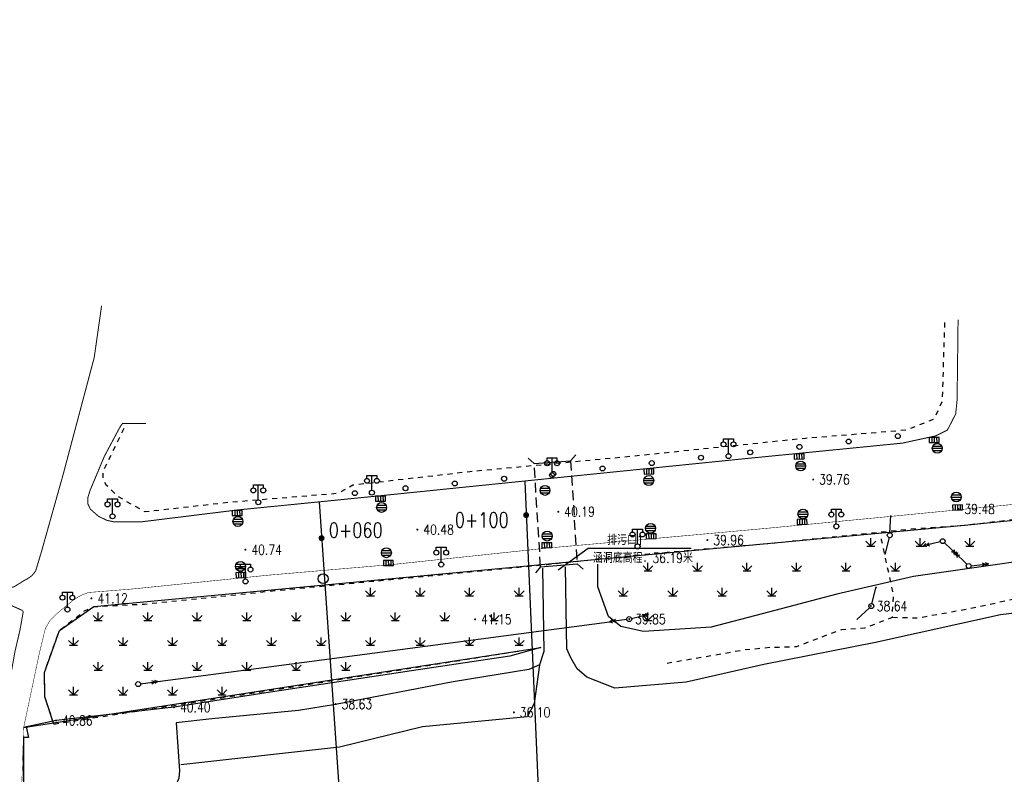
# Model space of a CAD drawing. Extents: x 39508475 to 39522402, y 3783947 to 3795549.
# Tile 14 of 256: x 39509107 to 39509306, y 3794280 to 3794433. Entities that reach past the tile are written whole.
import ezdxf
from ezdxf.enums import TextEntityAlignment as Align

# ---------------------------------------------------------------- set-up
doc = ezdxf.new("R2010")
doc.units = 0
for name, pattern in [('X3', [5, 4, -1]), ('X5', [3, 2, -1]), ('X6', [2, 1, -1])]:
    doc.linetypes.add(name, pattern=pattern)
doc.layers.get('0').update_dxf_attribs({"linetype": 'CONTINUOUS'})
for name, color, linetype in [('COMPONENT', 7, 'CONTINUOUS'), ('DLDW', 14, 'CONTINUOUS'), ('DLSS', 4, 'CONTINUOUS'), ('DMTZ', 3, 'CONTINUOUS'), ('GCD', 1, 'CONTINUOUS'), ('GXYZ', 2, 'CONTINUOUS'), ('SXSS', 5, 'CONTINUOUS'), ('ZBTZ', 3, 'CONTINUOUS'), ('断面线', 2, 'CONTINUOUS')]:
    doc.layers.add(name, color=color, linetype=linetype)
doc.layers.add('管理边界', color=1, linetype='CONTINUOUS', lineweight=30)
doc.styles.add('HZ', font='rs', dxfattribs={"width": 0.8, "bigfont": 'hztxt'})
doc.linetypes.add('10411', pattern='A,2,[150,AAA.SHX,S=1,R=0,X=0,Y=1],2,[151,AAA.SHX,S=1,R=0,X=0,Y=3],1e-11', length=4)
doc.linetypes.add('10412', pattern='A,2,[158,AAA.SHX,S=1,R=0,X=0,Y=0],2,[151,AAA.SHX,S=1,R=0,X=0,Y=3],1e-12', length=4)
doc.linetypes.add('10422', pattern='A,2,[150,AAA.SHX,S=1,R=0,X=0,Y=1],2,[177,AAA.SHX,S=1,R=0,X=0,Y=0.8],1e-09', length=4)

# ---------------------------------------------------------------- blocks, each defined once
blk = doc.blocks.new('gc097')
for p, q in [((-1, 2.9), (-1, 3.5)), ((-1, 3.5), (1, 3.5)), ((0, 0.5), (0, 3.5)), ((1, 3.5), (1, 2.9))]:
    blk.add_line(p, q)
for centre in [(-1, 2.4), (1, 2.4), (0, 0)]:
    blk.add_circle(centre, 0.5)
blk = doc.blocks.new('gc124')
for p, q in [((-1, 1), (0, 0)), ((-0.8, 0), (0.8, 0)), ((0, 0), (0, 1.6)), ((0, 0), (1, 1))]:
    blk.add_line(p, q)
blk = doc.blocks.new('gc170')
at = {"linetype": 'Continuous'}
blk.add_circle((0, 0), 0.5, dxfattribs=at)
blk = doc.blocks.new('gcbj0104')
for p, q in [((-0.5, 0.5), (-0.5, -0.5)), ((0, 0.5), (0, -0.5)), ((0.5, 0.5), (0.5, -0.5))]:
    blk.add_line(p, q)
blk.add_lwpolyline([(-1, 0.5), (-1, -0.5), (1, -0.5), (1, 0.5)], close=True)
blk = doc.blocks.new('gcbj0103')
for p, q in [((-1, 0), (1, 0)), ((-0.9, 0.43), (0.9, 0.43)), ((-0.88, -0.47), (0.88, -0.47))]:
    blk.add_line(p, q)
blk.add_circle((0, 0), 1)
blk = doc.blocks.new('gc013c')
at = {"linetype": 'Continuous'}
blk.add_line((0.5, 0), (4, 0), dxfattribs=at)
at = {"linetype": 'Continuous', "const_width": 0.15, "flags": 128}
blk.add_lwpolyline([(3.775, 0, 1), (3.925, 0, 1)], format="xyb", close=True, dxfattribs=at)
blk = doc.blocks.new('gc013a')
at = {"linetype": 'Continuous'}
blk.add_line((0.5, 0), (4, 0), dxfattribs=at)
at = {"linetype": 'Continuous', "flags": 128}
for points in [[(2.77, 0.35), (3.38, 0), (2.77, -0.35)], [(3.39, 0.35), (4, 0), (3.39, -0.35)]]:
    blk.add_lwpolyline(points, dxfattribs=at)
blk = doc.blocks.new('gc200')
at = {"const_width": 0.2}
blk.add_lwpolyline([(-0.1, 0, 1), (0.1, 0, 1)], format="xyb", close=True, dxfattribs=at)

msp = doc.modelspace()

# ---------------------------------------------------------------- linework, layer by layer
at = {"color": 6, "linetype": 'Continuous'}
for p, q in [((39509215.95223, 3794321.49104), (39509221.96127, 3794325.89069)), ((39509221.96127, 3794325.89069), (39509242.81127, 3794325.89069))]:
    msp.add_line(p, q, dxfattribs=at)
at = {"layer": 'DLSS', "linetype": 'Continuous'}
for p, q in [((39509218.43901, 3794343.52308), (39509219.4977, 3794344.72274)), ((39509211.0718, 3794342.96203), (39509209.87214, 3794344.02071)), ((39509211.0718, 3794342.96203), (39509218.43901, 3794343.52308)), ((39509212.37393, 3794322.1023), (39509211.31524, 3794320.90264)), ((39509212.37393, 3794322.1023), (39509219.74114, 3794322.66336)), ((39509219.74114, 3794322.66336), (39509220.9408, 3794321.60467))]:
    msp.add_line(p, q, dxfattribs=at)
at = {"layer": 'DLSS', "linetype": 'X5'}
for p, q in [((39509212.37393, 3794322.1023), (39509211.0718, 3794342.96203)), ((39509218.43901, 3794343.52308), (39509219.74114, 3794322.66336))]:
    msp.add_line(p, q, dxfattribs=at)
at = {"layer": 'DLSS', "linetype": 'X6', "flags": 128}
for points in [[(39509114.05604, 3794290.33142), (39509112.24991, 3794295.83282), (39509112.1639, 3794300.73249), (39509115.17413, 3794309.24247), (39509120.24853, 3794313.1966), (39509122.14067, 3794314.05619), (39509132.37548, 3794314.57195), (39509159.20957, 3794317.32265), (39509189.76964, 3794320.25811), (39509213.70529, 3794322.58523), (39509234.28659, 3794324.74112), (39509259.26076, 3794326.89452), (39509287.06643, 3794329.74057), (39509297.9893, 3794330.5142), (39509318.14864, 3794332.83689), (39509350.33947, 3794335.93364), (39509384.6139, 3794339.4617), (39509418.97552, 3794342.56176), (39509445.91722, 3794344.97718), (39509470.5421, 3794347.30181), (39509492.58016, 3794349.62934), (39509517.37924, 3794352.03979), (39509558.77979, 3794355.99696), (39509584.87378, 3794358.92856), (39509614.7487, 3794361.76811), (39509642.81294, 3794364.61154), (39509666.41218, 3794366.84787), (39509694.74334, 3794369.51619), (39509724.44053, 3794372.26882), (39509742.43872, 3794374.16158), (39509776.0113, 3794377.43301), (39509804.43055, 3794380.3613), (39509828.79315, 3794382.59707), (39509851.696, 3794385.09155), (39509877.43497, 3794387.84556), (39509900.33763, 3794389.82496), (39509921.34805, 3794391.97878), (39509959.05459, 3794395.24647), (39509980.92335, 3794397.65886), (39510005.89307, 3794399.55024), (39510029.41212, 3794402.38952), (39510053.15906, 3794405.4893), (39510069.35519, 3794406.69536), (39510090.36007, 3794409.01888), (39510110.3385, 3794410.91413), (39510135.56217, 3794412.97921), (39510165.00206, 3794416.59047), (39510179.4688, 3794417.53933), (39510201.93835, 3794419.94799), (39510211.67389, 3794420.80772), (39510215.28617, 3794420.89368), (39510220.36058, 3794420.37792), (39510227.77585, 3794419.60457), (39510232.50622, 3794419.60457), (39510243.70161, 3794420.46223), (39510264.36074, 3794422.52635), (39510286.39943, 3794424.59158), (39510302.15519, 3794426.0551), (39510313.01318, 3794427.00383), (39510323.16198, 3794427.00383), (39510342.10988, 3794427.0902), (39510358.12292, 3794427.17643), (39510367.75567, 3794426.74664), (39510386.3599, 3794427.26267), (39510401.78143, 3794427.2635), (39510407.8019, 3794427.60733), (39510414.08038, 3794428.38097), (39510433.28412, 3794430.18625), (39510439.13257, 3794430.87392), (39510443.34691, 3794430.87392), (39510457.30994, 3794430.87531), (39510482.53471, 3794430.96168), (39510508.18649, 3794431.04736), (39510540.1194, 3794431.04736), (39510559.07547, 3794431.21927), (39510589.8041, 3794430.87571), (39510611.59039, 3794430.87599), (39510628.72725, 3794430.87641), (39510644.67099, 3794431.04763), (39510675.80541, 3794430.78975), (39510703.7148, 3794430.79597), (39510735.4826, 3794431.31173), (39510766.13777, 3794431.39644), (39510796.52455, 3794431.31103), (39510821.50199, 3794431.13952), (39510841.64608, 3794431.39754), (39510865.15551, 3794431.22562), (39510898.04013, 3794431.31144), (39510898.81418, 3794431.99911), (39510923.00767, 3794432.17158), (39510942.55698, 3794431.9137), (39510961.06739, 3794431.9137), (39510991.10671, 3794431.91315), (39511011.9482, 3794432.17075), (39511037.77999, 3794432.34239), (39511063.17658, 3794432.60055), (39511081.10047, 3794432.08479), (39511081.87453, 3794431.31116), (39511101.8427, 3794431.39657), (39511117.7731, 3794431.73943), (39511141.57872, 3794431.77863), (39511222.30607, 3794431.78591), (39511249.35029, 3794431.95585), (39511271.48104, 3794431.95612), (39511288.07744, 3794431.95612), (39511301.68013, 3794431.10642), (39511317.01132, 3794429.57492), (39511319.64684, 3794429.48994), (39511338.71295, 3794426.34277), (39511352.83597, 3794422.76789), (39511369.52188, 3794418.934), (39511394.79447, 3794411.36743), (39511418.11984, 3794403.95633), (39511445.34414, 3794394.85157), (39511474.10351, 3794385.66567), (39511495.04762, 3794379.36546), (39511537.59183, 3794365.75798), (39511568.74567, 3794355.97838), (39511603.81306, 3794344.91644), (39511623.30407, 3794339.20992), (39511650.62245, 3794329.8482), (39511658.18894, 3794327.72395), (39511661.92968, 3794327.0442), (39511677.85959, 3794323.80646), (39511701.0162, 3794320.1447), (39511713.00356, 3794318.70021), (39511726.43622, 3794318.19038), (39511738.20057, 3794318.6151), (39511757.28112, 3794319.54676), (39511766.20789, 3794320.39647), (39511782.10602, 3794322.86059), (39511802.71267, 3794326.26854), (39511834.54072, 3794331.20417), (39511859.47468, 3794334.6113), (39511885.1765, 3794339.03533), (39511910.19709, 3794342.69505), (39511931.73182, 3794345.50192), (39511942.95405, 3794347.71114), (39511962.4587, 3794350.69287), (39511973.00078, 3794352.3073), (39511997.33935, 3794356.14173), (39512018.79276, 3794359.45732), (39512047.22551, 3794363.96524), (39512076.58233, 3794368.56058), (39512100.07722, 3794372.64842), (39512109.04357, 3794374.20188)], [(39509293.96135, 3794371.4287), (39509293.4735, 3794355.53346), (39509291.81481, 3794351.92534), (39509286.25328, 3794349.68245), (39509265.86104, 3794348.02466), (39509229.03718, 3794344.21415), (39509198.06539, 3794341.28535), (39509174.47569, 3794338.57914), (39509171.41925, 3794336.90629), (39509149.51479, 3794335.08798), (39509132.51633, 3794333.18095), (39509126.95481, 3794336.30148), (39509124.71069, 3794338.54438), (39509124.02769, 3794339.71457), (39509124.02769, 3794341.37236), (39509128.51593, 3794350.63646)], [(39509283.46582, 3794311.89011), (39509288.51435, 3794311.78499), (39509299.15705, 3794313.68204), (39509309.25411, 3794315.88956), (39509312.19908, 3794317.15099), (39509319.91968, 3794316.73929), (39509324.44231, 3794317.47513), (39509328.33388, 3794317.89561), (39509331.48921, 3794318.52633), (39509334.85489, 3794319.36728), (39509343.90017, 3794319.89288), (39509362.34645, 3794322.31841), (39509362.34645, 3794323.8952), (39509361.50502, 3794327.36415), (39509361.29467, 3794330.3075), (39509360.66361, 3794335.14301), (39509360.66361, 3794337.45564)], [(39509237.90728, 3794302.63079), (39509253.68392, 3794305.3639), (39509259.04797, 3794305.8895), (39509261.46705, 3794305.8895), (39509264.09649, 3794305.99462), (39509269.03984, 3794307.88678), (39509273.24695, 3794309.46357), (39509277.87476, 3794309.77893), (39509283.46582, 3794311.89011), (39509283.46582, 3794312.73107), (39509283.67618, 3794316.30514), (39509283.15029, 3794318.82801), (39509281.2571, 3794327.44782), (39509281.15192, 3794328.49901)], [(39509114.05604, 3794290.33142), (39509159.24934, 3794297.36079), (39509212.40344, 3794305.78388)]]:
    msp.add_lwpolyline(points, dxfattribs=at)
at = {"layer": 'DLSS', "linetype": 'Continuous', "lineweight": 20, "const_width": 0.2}
for points in [[(39509108.24, 3794319.43), (39509108.62, 3794319.605), (39509109.61, 3794320.287), (39509110.373, 3794321.225), (39509111.518, 3794325.021), (39509115.896, 3794340.601), (39509122.211, 3794364.351), (39509123.709, 3794374.858)], [(39509107.692, 3794313.284), (39509107.869, 3794312.978), (39509107.25, 3794309.489), (39509106.216, 3794305.023), (39509104.808, 3794297.191), (39509103.378, 3794287.247), (39509102.872, 3794280.955), (39509102.74, 3794275.631), (39509102.85, 3794273.475), (39509104.692, 3794251.523), (39509108.40527, 3794213.14146)]]:
    msp.add_lwpolyline(points, dxfattribs=at)
at = {"layer": 'DLSS', "linetype": 'Continuous', "flags": 128}
for points, const_width in [([(39509296.69839, 3794372.02795), (39509296.50256, 3794355.78214), (39509296.20879, 3794352.94401), (39509294.54415, 3794349.71443), (39509292.19406, 3794348.54004), (39509285.43757, 3794347.07204), (39509253.7114, 3794343.94032), (39509217.82968, 3794340.30463), (39509178.43079, 3794336.2888), (39509150.88305, 3794333.54289), (39509131.82469, 3794331.18607), (39509126.14532, 3794331.18607), (39509124.77444, 3794331.47967), (39509123.06331, 3794332.29924), (39509121.44515, 3794333.73059), (39509120.95435, 3794334.74294), (39509120.91947, 3794336.03264), (39509121.37286, 3794337.53148), (39509124.28769, 3794344.47288), (39509127.51128, 3794350.48372), (39509127.9443, 3794351.06076), (39509129.77261, 3794351.01267), (39509132.6594, 3794351.06076)], 0.2), ([(39509109.79867, 3794250), (39509108.45341, 3794261.77219), (39509107.55129, 3794277.05108), (39509107.96092, 3794289.62564), (39509111.159, 3794304.766), (39509112.336, 3794309.617), (39509113.27067, 3794311.23448), (39509114.64598, 3794312.62567), (39509118.15722, 3794315.49304), (39509119.56508, 3794316.34587), (39509121.0601, 3794316.90648), (39509129.5454, 3794317.57601), (39509157.40296, 3794320.40599), (39509183.27176, 3794322.64072), (39509213.36277, 3794325.83979), (39509232.50928, 3794327.55127), (39509257.99138, 3794329.86027), (39509283.55654, 3794332.31974), (39509304.20288, 3794334.33321), (39509330.79651, 3794337.01322)], 0.1), ([(39509107.692, 3794313.284), (39509104.82565, 3794314.56984), (39509099.70365, 3794314.62736), (39509070.18027, 3794314.16721), (39509050.64174, 3794313.70623), (39509030.99698, 3794312.20676), (39509008.93959, 3794310.24955), (39508988.82896, 3794308.57836), (39508968.03071, 3794305.64324), (39508946.2011, 3794302.99164), (39508944.78787, 3794302.81659)], 0.2)]:
    msp.add_lwpolyline(points, dxfattribs=dict(at, const_width=const_width))
at = {"layer": 'DLSS', "linetype": 'X3', "const_width": 0.2, "flags": 128}
msp.add_lwpolyline([(39509108.24, 3794319.43), (39509105.96991, 3794318.02717), (39509100.85934, 3794317.06484), (39509086.41637, 3794317.21289), (39509071.45495, 3794317.28691), (39509050.53076, 3794316.69577), (39509036.97659, 3794316.32564), (39509021.02134, 3794315.28904), (39509005.91178, 3794313.73451), (39508991.13268, 3794312.54403), (39508987.79969, 3794312.61805), (39508977.35632, 3794311.13754), (39508963.7094, 3794308.91415), (39508944.26887, 3794306.46821)], dxfattribs=at)
at = {"layer": 'DMTZ', "linetype": '10411', "flags": 128}
msp.add_lwpolyline([(39509742.464, 3794366.371), (39509738.33773, 3794364.24434), (39509735.96963, 3794363.92159), (39509731.77162, 3794363.49127), (39509725.52843, 3794363.38368), (39509702.57131, 3794361.41988), (39509699.01915, 3794362.60328), (39509692.99123, 3794365.18525), (39509691.5919, 3794365.18525), (39509643.52847, 3794361.20351), (39509640.94508, 3794359.58978), (39509633.273, 3794358.40448), (39509621.43247, 3794358.2969), (39509609.13091, 3794356.57178), (39509606.97809, 3794354.52772), (39509605.4697, 3794351.75382), (39509602.98942, 3794349.60543), (39509595.38326, 3794348.53124), (39509571.37859, 3794346.71059), (39509566.5834, 3794345.55376), (39509557.79235, 3794344.47385), (39509544.97762, 3794343.89544), (39509518.18796, 3794341.37056), (39509511.82864, 3794340.51735), (39509509.8911, 3794340.51735), (39509505.7898, 3794340.36742), (39509504.04854, 3794341.64974), (39509502.67914, 3794343.95997), (39509491.79089, 3794343.74445), (39509470.47794, 3794341.37765), (39509447.39522, 3794338.67877), (39509424.14472, 3794335.66648), (39509410.84235, 3794333.60962), (39509379.30348, 3794332.74897), (39509347.07309, 3794328.43722), (39509325.32956, 3794325.53251), (39509287.71199, 3794320.15082), (39509272.18813, 3794316.59733), (39509257.11836, 3794312.6168), (39509246.8537, 3794309.90494), (39509233.18327, 3794309.04428), (39509228.55469, 3794310.01252), (39509226.07896, 3794312.05658), (39509223.92613, 3794318.08117), (39509223.92613, 3794320.87829), (39509223.92613, 3794322.59961)], dxfattribs=at)
at = {"layer": 'DMTZ', "linetype": '10422', "flags": 128}
for points in [[(39509212.72892, 3794321.78589), (39509213.02088, 3794304.95834), (39509212.16072, 3794302.28306)], [(39509227.3498, 3794297.60426), (39509221.6826, 3794299.80307), (39509219.73615, 3794301.45665), (39509218.47096, 3794303.69384), (39509217.69238, 3794305.54195), (39509217.59505, 3794309.33545), (39509217.40041, 3794322.07769)]]:
    msp.add_lwpolyline(points, dxfattribs=at)
msp.add_lwpolyline([(39509212.40344, 3794305.78388), (39509206.159, 3794304.059), (39509186.314, 3794301.058), (39509157.808, 3794296.75), (39509138.345, 3794293.728), (39509114.52, 3794291.049), (39509107.96092, 3794289.62564)], close=True, dxfattribs=at)
at = {"layer": 'DMTZ', "linetype": '10412', "flags": 128}
for points in [[(39509212.16072, 3794302.28306), (39509210.03066, 3794301.37989), (39509194.73299, 3794298.86395), (39509170.95343, 3794294.28155), (39509163.46597, 3794293.05584), (39509145.94999, 3794291.37864), (39509138.73332, 3794290.60556)], [(39509108.49958, 3794289.74253), (39509108.968, 3794287.584), (39509107.89555, 3794287.61894), (39509107.938, 3794273.321), (39509109.889, 3794252.002), (39509111.972, 3794239.314), (39509115.83491, 3794201.06317)]]:
    msp.add_lwpolyline(points, dxfattribs=at)
at = {"layer": 'DMTZ', "color": 3, "linetype": '10422', "flags": 128}
msp.add_lwpolyline([(39509138.73332, 3794290.60556), (39509139.42852, 3794280.85704), (39509139.29089, 3794279.43332), (39509138.48982, 3794277.45389), (39509137.27586, 3794275.78677), (39509135.60666, 3794274.70983), (39509132.64587, 3794273.66519), (39509129.76271, 3794272.90271), (39509119.6099, 3794270.22542), (39509115.74569, 3794269.21525), (39509116.75145, 3794257.70699), (39509121.86138, 3794257.70699), (39509129.15926, 3794257.74145), (39509134.40682, 3794257.74145), (39509136.63006, 3794257.67038), (39509138.12281, 3794257.11467), (39509140.07079, 3794255.89557), (39509142.08583, 3794253.74383), (39509143.02453, 3794251.55547), (39509143.44095, 3794247.90032), (39509144.03734, 3794242.70082)], dxfattribs=at)
at = {"layer": 'GXYZ', "linetype": 'Continuous'}
for p, q in [((39509296.4816, 3794324.51433), (39509295.9444, 3794325.02667)), ((39509135.0474, 3794298.92596), (39509226.3116, 3794311.00804))]:
    msp.add_line(p, q, dxfattribs=at)
at = {"layer": 'SXSS', "linetype": 'Continuous', "flags": 128}
for points in [[(39509475.04808, 3794331.57456), (39509473.754, 3794330.2812), (39509454.23461, 3794328.17415), (39509438.54391, 3794325.91076), (39509407.45218, 3794322.45672), (39509371.69059, 3794320.12813), (39509344.744, 3794317.091), (39509305.25615, 3794312.36336), (39509280.02494, 3794306.80262), (39509257.46164, 3794302.38663), (39509241.765, 3794298.784), (39509227.3498, 3794297.60426)], [(39509212.16072, 3794302.28306), (39509211.10023, 3794294.46891), (39509209.64798, 3794291.78931), (39509188.5, 3794289.742), (39509171.74398, 3794285.63422), (39509139.68282, 3794282.06142)]]:
    msp.add_lwpolyline(points, dxfattribs=at)
at = {"layer": '断面线', "linetype": 'Continuous', "flags": 128}
for points in [[(39509209.15967, 3794339.33066), (39509212.07621, 3794272.73388), (39509216.21794, 3794178.16129)], [(39509167.61662, 3794335.21086), (39509172.24873, 3794268.93454), (39509178.80432, 3794175.1371)]]:
    msp.add_lwpolyline(points, dxfattribs=at)
at = {"layer": '断面线', "linetype": 'Continuous'}
msp.add_circle((39509168.44752, 3794319.69089), 1, dxfattribs=at)
at = {"layer": '管理边界', "color": 1, "linetype": 'Continuous'}
for p, q in [((39509297.9893, 3794330.5142), (39509360.66361, 3794336.99636)), ((39509219.70678, 3794323.21389), (39509297.9893, 3794330.5142)), ((39509122.14067, 3794314.05619), (39509219.70678, 3794323.21389)), ((39509115.17413, 3794309.24247), (39509122.14067, 3794314.05619)), ((39509112.1639, 3794300.73249), (39509115.17413, 3794309.24247)), ((39509112.24991, 3794295.83282), (39509112.1639, 3794300.73249)), ((39509114.05604, 3794290.33142), (39509112.24991, 3794295.83282))]:
    msp.add_line(p, q, dxfattribs=at)

# ---------------------------------------------------------------- block references
at = {"layer": 'COMPONENT', "linetype": 'Continuous', "rotation": 1.103053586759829}
for p in [(39509291.88064, 3794347.70504), (39509264.59853, 3794344.38536), (39509234.25292, 3794341.34027), (39509180.0338, 3794335.86487), (39509151.0988, 3794332.94662), (39509296.60107, 3794334.07806), (39509265.19162, 3794331.16593), (39509234.70137, 3794328.2665), (39509213.62943, 3794326.44472), (39509181.62376, 3794322.85718), (39509151.85312, 3794320.41256)]:
    msp.add_blockref('gcbj0104', p, dxfattribs=at)
at = {"layer": 'COMPONENT', "linetype": 'Continuous'}
for p in [(39509292.48755, 3794346.02987, 38.889), (39509264.91, 3794342.45847, 38.889), (39509234.22018, 3794339.52422, 38.889), (39509213.25666, 3794337.5246, 38.889), (39509296.32564, 3794336.19111, 38.889), (39509180.25224, 3794334.08916, 38.889), (39509265.36154, 3794332.7551, 38.889), (39509151.2372, 3794331.25473, 38.889), (39509234.58141, 3794329.86598, 38.889), (39509213.71287, 3794328.30349, 38.889), (39509181.22524, 3794324.93119, 38.889), (39509151.74826, 3794322.18791, 38.889)]:
    msp.add_blockref('gcbj0103', p, dxfattribs=at)
at = {"layer": 'DLDW', "linetype": 'Continuous'}
for p in [(39509250.32486, 3794344.43689), (39509214.68074, 3794340.60821), (39509155.35726, 3794335.12373), (39509178.30342, 3794337.06137), (39509125.91625, 3794332.29612), (39509272.10558, 3794330.25142), (39509231.95537, 3794326.21409), (39509192.30355, 3794322.5517), (39509152.78066, 3794319.13758), (39509116.79401, 3794313.46169)]:
    msp.add_blockref('gc097', p, dxfattribs=at)
at = {"layer": 'GCD', "linetype": 'Continuous'}
ref = msp.add_blockref('gc200', (39509267.4397, 3794339.725, 39.756), dxfattribs=at)
ref.add_attrib('height', '39.76', dxfattribs={"linetype": 'Continuous', "height": 2, "style": 'HZ', "width": 0.8}).set_placement((39509268.6397, 3794339.725, 39.756), align=Align.MIDDLE_LEFT)
ref = msp.add_blockref('gc200', (39509296.776, 3794333.763, 39.483), dxfattribs=at)
ref.add_attrib('height', '39.48', dxfattribs={"linetype": 'Continuous', "height": 2, "style": 'HZ', "width": 0.8}).set_placement((39509297.976, 3794333.763, 39.483), align=Align.MIDDLE_LEFT)
ref = msp.add_blockref('gc200', (39509215.9508, 3794333.223, 40.191), dxfattribs=at)
ref.add_attrib('height', '40.19', dxfattribs={"linetype": 'Continuous', "height": 2, "style": 'HZ', "width": 0.8}).set_placement((39509217.1508, 3794333.223, 40.191), align=Align.MIDDLE_LEFT)
ref = msp.add_blockref('gc200', (39509187.4831, 3794329.601, 40.479), dxfattribs=at)
ref.add_attrib('height', '40.48', dxfattribs={"linetype": 'Continuous', "height": 2, "style": 'HZ', "width": 0.8}).set_placement((39509188.6831, 3794329.601, 40.479), align=Align.MIDDLE_LEFT)
ref = msp.add_blockref('gc200', (39509246.057, 3794327.494, 39.963), dxfattribs=at)
ref.add_attrib('height', '39.96', dxfattribs={"linetype": 'Continuous', "height": 2, "style": 'HZ', "width": 0.8}).set_placement((39509247.257, 3794327.494, 39.963), align=Align.MIDDLE_LEFT)
ref = msp.add_blockref('gc200', (39509152.7534, 3794325.542, 40.739), dxfattribs=at)
ref.add_attrib('height', '40.74', dxfattribs={"linetype": 'Continuous', "height": 2, "style": 'HZ', "width": 0.8}).set_placement((39509153.9534, 3794325.542, 40.739), align=Align.MIDDLE_LEFT)
ref = msp.add_blockref('gc200', (39509121.654, 3794315.712, 41.124), dxfattribs=at)
ref.add_attrib('height', '41.12', dxfattribs={"linetype": 'Continuous', "height": 2, "style": 'HZ', "width": 0.8}).set_placement((39509122.854, 3794315.712, 41.124), align=Align.MIDDLE_LEFT)
ref = msp.add_blockref('gc200', (39509279.078, 3794314.161, 38.639), dxfattribs=at)
ref.add_attrib('height', '38.64', dxfattribs={"linetype": 'Continuous', "height": 2, "style": 'HZ', "width": 0.8}).set_placement((39509280.278, 3794314.161, 38.639), align=Align.MIDDLE_LEFT)
ref = msp.add_blockref('gc200', (39509199.146, 3794311.488, 41.153), dxfattribs=at)
ref.add_attrib('height', '41.15', dxfattribs={"linetype": 'Continuous', "height": 2, "style": 'HZ', "width": 0.8}).set_placement((39509200.346, 3794311.488, 41.153), align=Align.MIDDLE_LEFT)
ref = msp.add_blockref('gc200', (39509230.277, 3794311.533, 39.846), dxfattribs=at)
ref.add_attrib('height', '39.85', dxfattribs={"linetype": 'Continuous', "height": 2, "style": 'HZ', "width": 0.8}).set_placement((39509231.477, 3794311.533, 39.846), align=Align.MIDDLE_LEFT)
ref = msp.add_blockref('gc200', (39509170.97824, 3794294.35824, 38.63), dxfattribs=at)
ref.add_attrib('height', '38.63', dxfattribs={"linetype": 'Continuous', "height": 2, "style": 'HZ', "width": 0.8}).set_placement((39509172.17824, 3794294.35824, 38.63), align=Align.MIDDLE_LEFT)
ref = msp.add_blockref('gc200', (39509138.345, 3794293.728, 40.403), dxfattribs=at)
ref.add_attrib('height', '40.40', dxfattribs={"linetype": 'Continuous', "height": 2, "style": 'HZ', "width": 0.8}).set_placement((39509139.545, 3794293.728, 40.403), align=Align.MIDDLE_LEFT)
ref = msp.add_blockref('gc200', (39509206.981, 3794292.693, 36.104), dxfattribs=at)
ref.add_attrib('height', '36.10', dxfattribs={"linetype": 'Continuous', "height": 2, "style": 'HZ', "width": 0.8}).set_placement((39509208.181, 3794292.693, 36.104), align=Align.MIDDLE_LEFT)
ref = msp.add_blockref('gc200', (39509114.52, 3794291.049, 40.861), dxfattribs=at)
ref.add_attrib('height', '40.86', dxfattribs={"linetype": 'Continuous', "height": 2, "style": 'HZ', "width": 0.8}).set_placement((39509115.72, 3794291.049, 40.861), align=Align.MIDDLE_LEFT)
at = {"layer": 'GXYZ', "linetype": 'Continuous'}
for name, p, rotation in [('gc013c', (39509282.9, 3794328.475), 86.46062579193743), ('gc013c', (39509282.9, 3794328.475), 255.4244340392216), ('gc013a', (39509293.587, 3794327.275), 193.9633942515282), ('gc013a', (39509293.587, 3794327.275), 316.3566192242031), ('gc013a', (39509298.839, 3794322.266), 136.3566192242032), ('gc013a', (39509298.839, 3794322.266), 5.753984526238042), ('gc013c', (39509279.178, 3794314.161), 75.42443403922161), ('gc013a', (39509230.277, 3794311.533), 13.96339425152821), ('gc013c', (39509279.178, 3794314.161), 222.8167842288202), ('gc013a', (39509230.277, 3794311.533), 187.5412900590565), ('gc013a', (39509131.082, 3794298.401), 7.541290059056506)]:
    msp.add_blockref(name, p, dxfattribs=dict(at, rotation=rotation))
for p in [(39509282.9, 3794328.475), (39509293.587, 3794327.275), (39509298.839, 3794322.266), (39509279.178, 3794314.161), (39509230.277, 3794311.533), (39509131.082, 3794298.401)]:
    msp.add_blockref('gc170', p, dxfattribs=at)
at = {"layer": 'ZBTZ', "linetype": 'Continuous'}
for p, rotation in [((39509284.5321, 3794348.48777), 186.2521295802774), ((39509264.65105, 3794346.30969), 186.2521295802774), ((39509274.59157, 3794347.39873), 186.2521295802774), ((39509244.77001, 3794344.13161), 186.2521295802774), ((39509254.71053, 3794345.22065), 186.2521295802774), ((39509234.82948, 3794343.04257), 186.2521295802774), ((39509214.94844, 3794340.8645), 186.2521295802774), ((39509224.88896, 3794341.95354), 186.2521295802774), ((39509195.04342, 3794338.919), 185.5185838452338), ((39509204.99707, 3794339.88068), 185.5185838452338), ((39509174.86832, 3794336.96975), 185.5185838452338), ((39509185.08977, 3794337.95731), 185.5185838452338)]:
    msp.add_blockref('gc170', p, dxfattribs=dict(at, rotation=rotation))
for p in [(39509279.05999, 3794326.2635), (39509289.05999, 3794326.2635), (39509299.05999, 3794326.2635), (39509234.05999, 3794321.2635), (39509244.05999, 3794321.2635), (39509254.05999, 3794321.2635), (39509264.05999, 3794321.2635), (39509274.05999, 3794321.2635), (39509284.05999, 3794321.2635), (39509178.0281, 3794316.23794), (39509188.0281, 3794316.23794), (39509198.0281, 3794316.23794), (39509208.0281, 3794316.23794), (39509229.05999, 3794316.2635), (39509239.05999, 3794316.2635), (39509249.05999, 3794316.2635), (39509259.05999, 3794316.2635), (39509123.0281, 3794311.23794), (39509133.0281, 3794311.23794), (39509143.0281, 3794311.23794), (39509153.0281, 3794311.23794), (39509163.0281, 3794311.23794), (39509173.0281, 3794311.23794), (39509183.0281, 3794311.23794), (39509193.0281, 3794311.23794), (39509203.0281, 3794311.23794), (39509234.05999, 3794311.2635), (39509118.0281, 3794306.23794), (39509128.0281, 3794306.23794), (39509138.0281, 3794306.23794), (39509148.0281, 3794306.23794), (39509158.0281, 3794306.23794), (39509168.0281, 3794306.23794), (39509178.0281, 3794306.23794), (39509188.0281, 3794306.23794), (39509198.0281, 3794306.23794), (39509208.0281, 3794306.23794), (39509123.0281, 3794301.23794), (39509133.0281, 3794301.23794), (39509143.0281, 3794301.23794), (39509153.0281, 3794301.23794), (39509163.0281, 3794301.23794), (39509173.0281, 3794301.23794), (39509118.0281, 3794296.23794), (39509128.0281, 3794296.23794), (39509138.0281, 3794296.23794), (39509148.0281, 3794296.23794)]:
    msp.add_blockref('gc124', p, dxfattribs=at)
at = {"layer": '断面线', "linetype": 'Continuous', "xscale": 3, "yscale": 3, "zscale": 3}
for p in [(39509209.45757, 3794332.52833), (39509168.12876, 3794327.88309)]:
    msp.add_blockref('gc200', p, dxfattribs=at)

# ---------------------------------------------------------------- texts
at = {"color": 6, "linetype": 'Continuous', "style": 'HZ', "width": 0.8}
for s, p in [('排污口1', (39509225.81755, 3794326.49252)), ('涵洞底高程：36.19米', (39509222.96127, 3794322.89069))]:
    msp.add_text(s, height=2, dxfattribs=at).set_placement(p)
at = {"layer": '断面线', "linetype": 'Continuous', "style": 'HZ', "width": 0.8}
for s, p in [('0+100', (39509205.94907, 3794331.56407)), ('0+060', (39509180.49249, 3794329.48469))]:
    msp.add_text(s, height=3, dxfattribs=at).set_placement(p, align=Align.MIDDLE_RIGHT)

doc.saveas('drawing.dxf')
